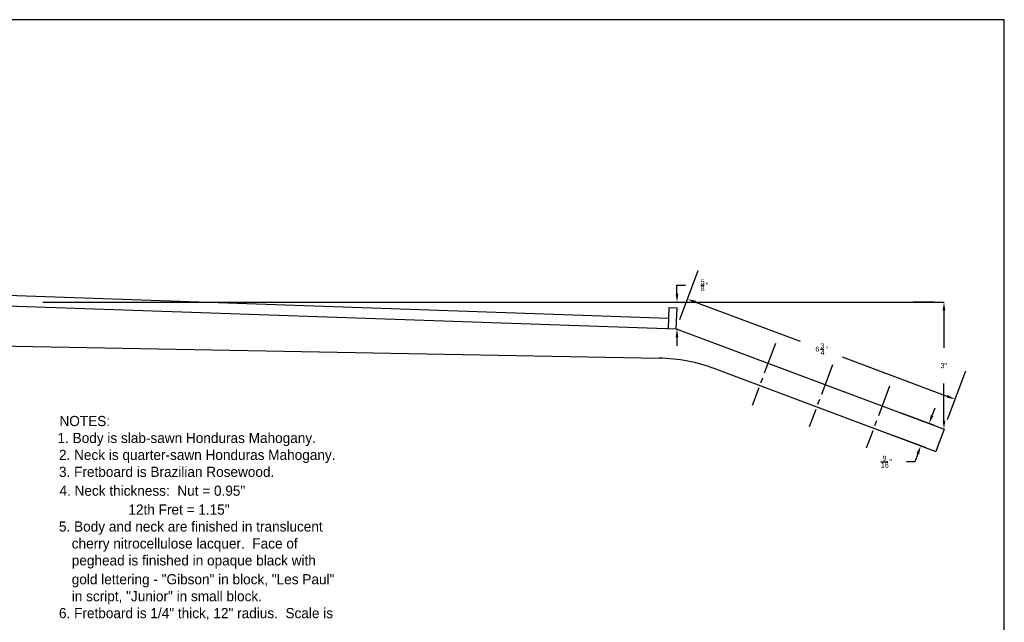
# Model space of a CAD drawing. Extents: x 0.2 to 41.2, y 0.2 to 29.2.
# Tile 9 of 9: x 18 to 41.2, y 15 to 29.2. Entities that reach past the tile are written whole.
import ezdxf

# ---------------------------------------------------------------- set-up
doc = ezdxf.new("R2010")
doc.units = 0
doc.linetypes.add('CENTER2', pattern=[1.125, 0.75, -0.125, 0.125, -0.125])
doc.layers.get('0').update_dxf_attribs({"linetype": 'CONTINUOUS'})
doc.layers.get('DEFPOINTS').update_dxf_attribs({"linetype": 'CONTINUOUS'})
doc.layers.add('MAIN', color=7, linetype='CONTINUOUS')
doc.layers.add('TITLEBLOCK', color=7, linetype='CONTINUOUS')
doc.dimstyles.get("Standard").update_dxf_attribs({"dimtxt": 0.18, "dimasz": 0.18, "dimexe": 0.18, "dimexo": 0.0625, "dimgap": 0.09, "dimtad": 0, "dimtih": 1, "dimtoh": 1, "dimzin": 0, "dimcen": 0.09, "dimazin": 3, "dimtfac": 1, "dimtofl": 0, "dimtmove": 0, "dimatfit": 3})

# ---------------------------------------------------------------- blocks, each defined once
blk = doc.blocks.new('*D7')
at = {"color": 0, "linetype": 'BYBLOCK'}
for p, q in [((33.59, 22.173), (34.023, 23.327)), ((33.957, 22.582), (36.43, 21.655)), ((39.904, 20.354), (37.43, 21.281)), ((39.911, 19.805), (40.343, 20.958))]:
    blk.add_line(p, q, dxfattribs=at)
at = {"color": 0, "linetype": 'CONTINUOUS'}
blk.add_polyline3d([(36.91, 21.468, 0), (36.99, 21.468, 0)], dxfattribs=at)
at = {"color": 0, "linetype": 'BYBLOCK'}
for points in [[(33.969, 22.613), (33.946, 22.551), (33.77, 22.652)], [(39.915, 20.385), (39.892, 20.323), (40.091, 20.284)]]:
    blk.add_solid(points, dxfattribs=at)
at = {"layer": 'DEFPOINTS', "color": 0, "linetype": 'BYBLOCK'}
for p in [(33.77, 22.652), (33.506, 21.948), (39.827, 19.58)]:
    blk.add_point(p, dxfattribs=at)
at = {"color": 0, "linetype": 'CONTINUOUS'}
for s, p in [('6', (36.79, 21.408)), ('4', (36.91, 21.328)), ('3', (36.91, 21.488)), ('"', (37.03, 21.408))]:
    blk.add_text(s, height=0.12, dxfattribs=at).set_placement(p)
blk = doc.blocks.new('*D8')
at = {"color": 0, "linetype": 'BYBLOCK'}
for p, q in [((39.544, 19.899), (39.615, 20.087)), ((39.602, 19.664), (38.8, 19.965)), ((39.405, 19.137), (38.603, 19.438)), ((39.207, 18.998), (39.137, 18.811)), ((39.137, 18.811), (38.937, 18.811))]:
    blk.add_line(p, q, dxfattribs=at)
at = {"color": 0, "linetype": 'CONTINUOUS'}
blk.add_polyline3d([(38.337, 18.811, 0), (38.497, 18.811, 0)], dxfattribs=at)
at = {"color": 0, "linetype": 'BYBLOCK'}
for points in [[(39.513, 19.911), (39.576, 19.888), (39.474, 19.712)], [(39.175, 19.01), (39.238, 18.986), (39.277, 19.185)]]:
    blk.add_solid(points, dxfattribs=at)
at = {"layer": 'DEFPOINTS', "color": 0, "linetype": 'BYBLOCK'}
for p in [(39.827, 19.58), (39.277, 19.185), (39.63, 19.053)]:
    blk.add_point(p, dxfattribs=at)
at = {"color": 0, "linetype": 'CONTINUOUS'}
for s, p in [('9', (38.377, 18.831)), ('"', (38.537, 18.751)), ('16', (38.337, 18.671))]:
    blk.add_text(s, height=0.12, dxfattribs=at).set_placement(p)

msp = doc.modelspace()

# ---------------------------------------------------------------- linework, layer by layer
at = {"color": 0, "linetype": 'BYBLOCK'}
for p, q in [((33.521828, 22.77991), (33.521828, 22.97991)), ((33.521828, 22.97991), (33.721828, 22.97991)), ((33.746251, 22.57991), (34.241828, 22.57991)), ((39.587057, 22.57991), (39.105077, 22.57991)), ((39.825077, 22.37991), (39.825077, 21.49991)), ((33.521828, 21.748433), (33.521828, 21.548433)), ((39.825077, 19.77991), (39.825077, 20.65991))]:
    msp.add_line(p, q, dxfattribs=at)
at = {"color": 0, "linetype": 'CONTINUOUS'}
msp.add_polyline3d([(34.081828, 22.97991, 0), (34.161828, 22.97991, 0)], dxfattribs=at)
at = {"color": 0, "linetype": 'BYBLOCK'}
for points in [[(33.488494, 22.77991), (33.555161, 22.77991), (33.521828, 22.57991)], [(39.791744, 22.37991), (39.85841, 22.37991), (39.825077, 22.57991)], [(33.488494, 21.748433), (33.555161, 21.748433), (33.521828, 21.948433)], [(39.791744, 19.77991), (39.85841, 19.77991), (39.825077, 19.57991)]]:
    msp.add_solid(points, dxfattribs=at)
at = {"layer": 'DEFPOINTS', "color": 0, "linetype": 'BYBLOCK'}
for p in [(33.506251, 22.57991), (33.521828, 22.57991), (39.825077, 22.57991), (39.827057, 22.57991), (33.318863, 21.95491), (33.506251, 21.948433), (33.688055, 21.94215), (33.294414, 21.247535), (39.827057, 19.57991)]:
    msp.add_point(p, dxfattribs=at)
at = {"layer": 'MAIN'}
for p, q in [((15.23591, 22.830059), (33.327498, 22.204761)), ((15.23591, 22.57991), (33.506251, 21.948433)), ((18.546674, 22.57991), (39.827057, 22.57991)), ((33.318863, 21.95491), (33.336134, 22.454612)), ((33.336134, 22.454612), (33.523522, 22.448135)), ((33.506251, 21.948433), (33.523522, 22.448135)), ((33.506251, 21.948433), (39.827057, 19.57991)), ((16.39333, 21.565893), (33.098701, 21.255963)), ((34.428072, 21.002315), (39.629681, 19.053176)), ((39.827057, 19.57991), (39.629681, 19.053176))]:
    msp.add_line(p, q, dxfattribs=at)
at = {"layer": 'MAIN', "linetype": 'CENTER2'}
for p, q in [((35.847158, 21.605203), (35.298889, 20.142053)), ((37.193256, 21.100795), (36.644987, 19.637645)), ((38.539354, 20.596387), (37.991085, 19.133237))]:
    msp.add_line(p, q, dxfattribs=at)
at = {"layer": 'MAIN'}
msp.add_arc((33.024503, 17.256652), 4, 69.4580955, 88.9371316, dxfattribs=at)
at = {"layer": 'TITLEBLOCK'}
for p, q in [((41.25, 29.25), (0.25, 29.25)), ((41.25, 0.25), (41.25, 29.25))]:
    msp.add_line(p, q, dxfattribs=at)

# ---------------------------------------------------------------- texts
at = {"color": 0, "linetype": 'CONTINUOUS'}
for s, p in [('5', (34.081828, 22.99991)), ('"', (34.201828, 22.91991)), ('8', (34.081828, 22.83991)), ('3"', (39.745077, 21.01991))]:
    msp.add_text(s, height=0.12, dxfattribs=at).set_placement(p)
at = {"layer": 'MAIN', "linetype": 'CONTINUOUS'}
for s, p in [('NOTES:', (18.942049, 19.652286)), ('1. Body is slab-sawn Honduras Mahogany.', (18.896335, 19.252286)), ('2. Neck is quarter-sawn Honduras Mahogany.', (18.930621, 18.852286)), ('3. Fretboard is Brazilian Rosewood.', (18.930621, 18.452286)), ('4. Neck thickness:  Nut = 0.95"', (18.942049, 18.006571)), ('                  12th Fret = 1.15"', (18.964906, 17.560857)), ('5. Body and neck are finished in translucent', (18.930621, 17.160857)), ('   cherry nitrocellulose lacquer.  Face of', (18.964906, 16.760857)), ('   peghead is finished in opaque black with', (18.964906, 16.360857)), ('   gold lettering - "Gibson" in block, "Les Paul"', (18.964906, 15.915143)), ('   in script, "Junior" in small block.', (18.964906, 15.515143)), ('6. Fretboard is 1/4" thick, 12" radius.  Scale is', (18.930621, 15.115143))]:
    msp.add_text(s, height=0.24, dxfattribs=at).set_placement(p)

# ---------------------------------------------------------------- dimensions: what is measured, and where the dimension line sits
at = {"layer": 'MAIN'}
for p2, distance, picture, middle in [((33.506251, 21.948433), -0.751757, '*D7', (36.93044, 21.468129)), ((39.629681, 19.053176), -0.37678, '*D8', (38.456501, 18.810819))]:
    dim = msp.add_aligned_dim(p1=(39.827057, 19.57991), p2=p2, distance=distance, dimstyle='STANDARD', override={"dimscale": 4, "dimtxt": 0.03, "dimasz": 0.05, "dimexo": 0.06, "dimdec": 5, "dimzin": 1, "dimpost": '"', "dimtdec": 5, "dimtzin": 1}, dxfattribs=at)
    dim.commit()
    dim.dimension.update_dxf_attribs({"geometry": picture, "text_midpoint": middle})

doc.saveas('drawing.dxf')
